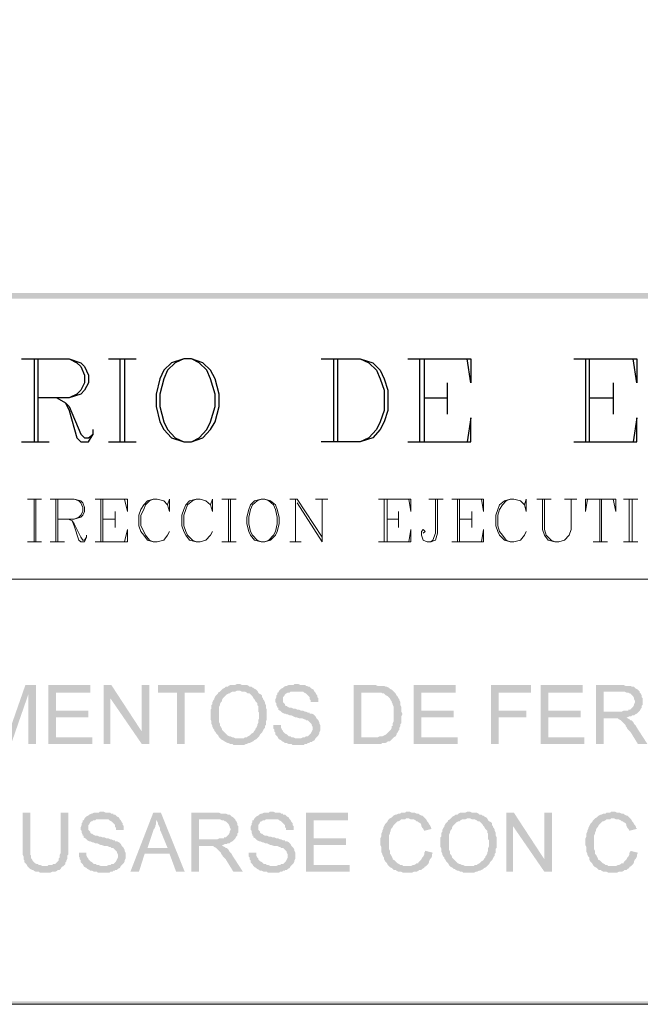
# Model space of a CAD drawing. Header units: millimetres. Extents: x 8 to 202, y 3 to 294.
# Tile 3 of 11: x 86 to 113, y 3 to 47. Entities that reach past the tile are written whole.
import ezdxf

# ---------------------------------------------------------------- set-up
doc = ezdxf.new("R2010")
doc.units = ezdxf.units.MM
doc.layers.add('DGE_CONTORNOS', color=7, linetype='Continuous', lineweight=0)
doc.layers.add('DGE_RELLENO', color=7, linetype='Continuous', lineweight=0)

msp = doc.modelspace()

# ---------------------------------------------------------------- hatches: boundary and pattern name
at = {"layer": 'DGE_RELLENO', "true_color": 0x000000}
for points in [[(23.4527, 34.8263), (23.7067, 34.5723), (201.9723, 34.8263)], [(23.7067, 34.5723), (201.9723, 34.8263), (201.8453, 34.5723)], [(86.487, 17.4273), (86.0213, 17.4273), (85.3863, 15.607), (85.3863, 15.5223), (85.344, 15.4376), (85.3017, 15.3529), (85.3017, 15.2259), (85.2593, 15.1836), (85.09, 14.8026), (85.3863, 14.8026), (86.1483, 17.0039)], [(86.487, 17.4273), (86.1483, 17.0039), (86.1483, 14.8026), (86.487, 14.8026)], [(88.9, 17.4273), (87.0373, 17.4273), (87.0373, 14.8026), (88.9847, 14.8026), (88.9847, 15.0989), (87.376, 15.0989), (87.376, 15.988), (88.8153, 15.988), (88.8153, 16.2843), (87.376, 16.2843), (87.376, 17.0886), (88.9, 17.0886)], [(89.8313, 17.4273), (89.4927, 17.4273), (89.4927, 14.8026), (89.789, 14.8026), (89.789, 16.8346)], [(89.8313, 17.4273), (89.789, 16.8346), (91.186, 14.8026), (91.186, 15.3529)], [(91.5247, 17.4273), (91.186, 17.4273), (91.186, 14.8026), (91.5247, 14.8026)], [(93.98, 17.4273), (91.9057, 17.4273), (91.9057, 17.0886), (92.7523, 17.0886), (92.7523, 14.8026), (93.091, 14.8026), (93.091, 17.0886), (93.98, 17.0886)], [(94.6997, 17.1733), (94.6573, 17.131), (94.5727, 17.0886), (94.5727, 17.0463), (94.5303, 17.0039), (94.488, 16.9616), (94.4457, 16.9193), (94.4033, 16.8346), (94.4033, 16.7923), (94.361, 16.7499), (94.3187, 16.6653), (94.3187, 16.5806), (94.2763, 16.5383), (94.2763, 16.3689), (94.234, 16.3266), (94.234, 15.9033), (94.2763, 15.8186), (94.2763, 15.6916), (94.3187, 15.607), (94.3187, 15.5646), (94.361, 15.4799), (94.4033, 15.4376), (94.4033, 15.3953), (94.4457, 15.3529), (94.488, 15.2683), (94.5303, 15.2259), (94.5727, 15.1836), (94.615, 15.0989), (94.6573, 15.0566), (94.6997, 15.0143), (94.7843, 14.972), (94.8267, 14.9296), (94.869, 14.9296), (94.9113, 14.8873), (94.996, 14.8449), (95.0383, 14.8449), (95.123, 14.8026), (95.2077, 14.8026), (95.25, 14.7603), (95.504, 14.7603), (95.7157, 14.7603), (95.8003, 14.8026), (95.8427, 14.8026), (95.9273, 14.8449), (95.9697, 14.8449), (96.0543, 14.8873), (96.139, 14.9296), (96.1813, 14.972), (96.266, 15.0143), (96.3083, 15.0566), (95.3347, 15.0566), (95.25, 15.0989), (95.2077, 15.0989), (95.123, 15.1413), (95.0807, 15.1413), (94.996, 15.1836), (94.9537, 15.2259), (94.9113, 15.2683), (94.869, 15.3106), (94.8267, 15.3529), (94.7843, 15.3953), (94.742, 15.4376), (94.742, 15.4799), (94.6997, 15.5646), (94.6573, 15.607), (94.6573, 15.6916), (94.615, 15.7763), (94.615, 16.4536), (94.6573, 16.5383), (94.6573, 16.5806), (94.6997, 16.6653), (94.742, 16.7076), (94.742, 16.7499), (94.7843, 16.8346), (94.8267, 16.8769), (94.869, 16.9193), (94.9113, 16.9616), (94.9537, 17.0039), (95.0383, 17.0463), (95.0807, 17.0463), (95.123, 17.0886), (95.2077, 17.131), (95.3347, 17.131), (95.4193, 17.1733), (95.504, 17.1733)], [(95.504, 17.4696), (95.4193, 17.4696), (95.3347, 17.4273), (95.123, 17.4273), (95.0383, 17.3849), (94.996, 17.3426), (94.9113, 17.3426), (94.869, 17.3003), (94.7843, 17.2579), (94.742, 17.2156), (94.6997, 17.1733), (95.5463, 17.1733), (95.631, 17.131), (95.758, 17.131), (95.8427, 17.0886), (95.885, 17.0463), (95.9697, 17.0463), (96.012, 17.0039), (96.0543, 16.9616), (96.0967, 16.9193), (96.139, 16.8346), (96.1813, 16.7923), (96.2237, 16.7076), (96.266, 16.6653), (96.3083, 16.623), (96.3083, 16.5383), (96.3507, 16.4959), (96.3507, 16.2419), (96.393, 16.1996), (96.393, 15.9456), (96.3507, 15.8609), (96.3507, 15.7339), (96.3083, 15.6493), (96.3083, 15.607), (96.266, 15.5223), (96.2237, 15.4799), (96.2237, 15.4376), (96.1813, 15.3953), (96.139, 15.3106), (96.0543, 15.2683), (96.012, 15.2259), (95.9697, 15.1836), (95.885, 15.1413), (95.8427, 15.0989), (95.758, 15.0989), (95.7157, 15.0566), (95.504, 15.0566), (96.3083, 15.0566), (96.3507, 15.0989), (96.393, 15.1413), (96.4353, 15.2259), (96.4777, 15.2683), (96.52, 15.3106), (96.5623, 15.3953), (96.6047, 15.4799), (96.647, 15.5223), (96.647, 15.607), (96.6893, 15.6493), (96.6893, 15.8186), (96.7317, 15.8609), (96.7317, 16.3266), (96.6893, 16.4113), (96.6893, 16.5383), (96.647, 16.623), (96.647, 16.6653), (96.6047, 16.7499), (96.5623, 16.7923), (96.5623, 16.8346), (96.52, 16.8769), (96.52, 16.9616), (96.4777, 17.0039), (96.393, 17.0463), (96.3507, 17.0886), (96.3083, 17.1733), (96.266, 17.2156), (96.1813, 17.2579), (96.139, 17.3003), (96.0967, 17.3003), (96.0543, 17.3426), (95.9697, 17.3426), (95.9273, 17.3849), (95.8427, 17.4273), (95.631, 17.4273), (95.5463, 17.4696)], [(98.044, 17.4696), (97.9593, 17.4696), (97.917, 17.4273), (97.7053, 17.4273), (97.6207, 17.3849), (97.5783, 17.3849), (97.4937, 17.3426), (97.4513, 17.3003), (97.3667, 17.2579), (97.3243, 17.2156), (97.282, 17.1733), (97.2397, 17.0886), (97.1973, 17.0886), (97.1973, 17.0039), (97.155, 16.9616), (97.155, 16.8769), (97.1127, 16.7923), (97.1127, 16.6653), (97.155, 16.623), (97.155, 16.5383), (97.1973, 16.4536), (97.1973, 16.4113), (97.2397, 16.4113), (97.2397, 16.3266), (97.3243, 16.2843), (97.3667, 16.2419), (97.409, 16.1996), (97.4937, 16.1573), (97.536, 16.1573), (97.6207, 16.115), (97.663, 16.115), (97.7477, 16.0726), (97.8323, 16.0726), (97.917, 16.0303), (98.0017, 15.988), (98.044, 15.988), (98.171, 15.9456), (98.298, 15.9456), (98.3827, 15.9033), (98.425, 15.9033), (98.4673, 15.8609), (98.552, 15.8609), (98.5943, 15.8186), (98.6367, 15.7763), (98.679, 15.7339), (98.7213, 15.6916), (98.7213, 15.6493), (98.7637, 15.5646), (98.7637, 15.4376), (98.7213, 15.3529), (98.679, 15.2683), (98.6367, 15.2259), (98.5943, 15.1836), (98.552, 15.1413), (98.4673, 15.1413), (98.425, 15.0989), (98.3403, 15.0989), (98.2557, 15.0566), (97.2397, 15.0566), (97.282, 15.0143), (97.3667, 14.972), (97.409, 14.9296), (97.4937, 14.8873), (97.536, 14.8449), (97.6207, 14.8449), (97.7053, 14.8026), (97.8323, 14.8026), (97.8747, 14.7603), (98.1287, 14.7603), (98.3827, 14.7603), (98.425, 14.8026), (98.5097, 14.8026), (98.552, 14.8449), (98.6367, 14.8449), (98.6367, 14.8873), (98.7213, 14.8873), (98.7637, 14.9296), (98.8483, 14.972), (98.8907, 15.0566), (98.933, 15.0989), (98.9753, 15.1413), (99.0177, 15.1836), (99.06, 15.2683), (99.06, 15.3106), (99.1023, 15.3953), (99.1023, 15.6493), (99.06, 15.7339), (99.06, 15.7763), (99.0177, 15.8609), (98.9753, 15.9033), (98.933, 15.9456), (98.8907, 16.0303), (98.8483, 16.0726), (98.806, 16.115), (98.7213, 16.1573), (98.6367, 16.1573), (98.6367, 16.1996), (98.552, 16.1996), (98.4673, 16.2419), (98.425, 16.2419), (98.3403, 16.2843), (98.2557, 16.2843), (98.171, 16.3266), (98.0863, 16.3266), (98.0017, 16.3689), (97.917, 16.3689), (97.8323, 16.4113), (97.7477, 16.4113), (97.663, 16.4536), (97.6207, 16.4959), (97.5783, 16.4959), (97.536, 16.5383), (97.536, 16.5806), (97.4937, 16.623), (97.4513, 16.6653), (97.4513, 16.8769), (97.4937, 16.9193), (97.536, 17.0039), (97.5783, 17.0463), (97.6207, 17.0463), (97.663, 17.0886), (97.7477, 17.0886), (97.79, 17.131), (98.8483, 17.131), (98.806, 17.2156), (98.7213, 17.2579), (98.679, 17.3003), (98.6367, 17.3426), (98.552, 17.3426), (98.552, 17.3849), (98.4673, 17.3849), (98.425, 17.4273), (98.2133, 17.4273), (98.1287, 17.4696)], [(98.8483, 17.131), (98.044, 17.131), (98.3403, 17.131), (98.3827, 17.0886), (98.4673, 17.0463), (98.5097, 17.0039), (98.552, 16.9616), (98.5943, 16.9193), (98.6367, 16.8769), (98.6367, 16.7923), (98.679, 16.7499), (98.679, 16.6653), (99.0177, 16.6653), (99.0177, 16.8346), (98.9753, 16.8769), (98.9753, 16.9616), (98.933, 17.0039), (98.8907, 17.0886)], [(101.473, 17.4273), (100.584, 17.4273), (100.584, 14.8026), (101.8117, 14.8026), (101.854, 14.8449), (101.981, 14.8449), (102.0657, 14.8873), (102.108, 14.9296), (102.1927, 14.9296), (102.235, 14.972), (102.2773, 15.0143), (102.3197, 15.0566), (102.362, 15.0989), (100.9227, 15.0989), (100.9227, 17.0886), (101.473, 17.0886), (102.362, 17.131), (102.3197, 17.1733), (102.2773, 17.2156), (102.1927, 17.2579), (102.1503, 17.3003), (102.0657, 17.3426), (102.0233, 17.3426), (101.9387, 17.3849), (101.6423, 17.3849), (101.5577, 17.4273)], [(102.362, 17.131), (101.473, 17.0886), (101.8117, 17.0886), (101.854, 17.0463), (101.9387, 17.0463), (101.981, 17.0039), (102.0233, 16.9616), (102.108, 16.9193), (102.1503, 16.8769), (102.1927, 16.8346), (102.235, 16.7499), (102.2773, 16.7076), (102.2773, 16.6653), (102.3197, 16.5806), (102.3197, 16.5383), (102.362, 16.4536), (102.362, 15.8186), (102.3197, 15.7339), (102.3197, 15.607), (102.2773, 15.607), (102.2773, 15.5223), (102.235, 15.4376), (102.1927, 15.3953), (102.1503, 15.3529), (102.108, 15.3106), (102.0657, 15.2683), (102.0233, 15.2259), (101.9387, 15.1836), (101.854, 15.1413), (101.727, 15.1413), (101.6423, 15.0989), (100.9227, 15.0989), (102.362, 15.0989), (102.4467, 15.1413), (102.489, 15.2259), (102.489, 15.2683), (102.5313, 15.3106), (102.5737, 15.3953), (102.616, 15.4376), (102.616, 15.5223), (102.6583, 15.607), (102.6583, 15.6916), (102.7007, 15.7339), (102.7007, 16.0303), (102.743, 16.115), (102.743, 16.1573), (102.7007, 16.2419), (102.7007, 16.4536), (102.6583, 16.5383), (102.6583, 16.6653), (102.616, 16.7499), (102.616, 16.7923), (102.5737, 16.8346), (102.5313, 16.9193), (102.489, 16.9616), (102.4467, 17.0463), (102.4043, 17.0886)], [(105.1137, 17.4273), (103.251, 17.4273), (103.251, 14.8026), (105.1983, 14.8026), (105.1983, 15.0989), (103.5897, 15.0989), (103.5897, 15.988), (105.029, 15.988), (105.029, 16.2843), (103.5897, 16.2843), (103.5897, 17.0886), (105.1137, 17.0886)], [(108.458, 17.4273), (106.68, 17.4273), (106.68, 14.8026), (107.0187, 14.8026), (107.0187, 15.988), (108.2463, 15.988), (108.2463, 16.2843), (107.0187, 16.2843), (107.0187, 17.0886), (108.458, 17.0886)], [(110.744, 17.4273), (108.8813, 17.4273), (108.8813, 14.8026), (110.8287, 14.8026), (110.8287, 15.0989), (109.22, 15.0989), (109.22, 15.988), (110.6593, 15.988), (110.6593, 16.2843), (109.22, 16.2843), (109.22, 17.0886), (110.744, 17.0886)], [(112.4797, 17.4273), (111.3367, 17.4273), (111.3367, 14.8026), (111.6753, 14.8026), (111.6753, 15.9456), (112.0563, 15.9456), (112.6913, 15.988), (112.7337, 15.988), (112.8183, 16.0303), (112.903, 16.0303), (112.9453, 16.0726), (113.03, 16.0726), (113.0723, 16.115), (113.157, 16.1573), (113.1993, 16.1996), (113.2417, 16.2419), (111.6753, 16.2419), (111.6753, 17.131), (112.4797, 17.131), (113.2417, 17.1733), (113.1993, 17.2156), (113.1147, 17.2579), (113.0723, 17.3003), (113.03, 17.3426), (112.9453, 17.3426), (112.8607, 17.3849), (112.649, 17.3849), (112.5643, 17.4273)], [(113.2417, 17.1733), (112.4797, 17.131), (112.6067, 17.131), (112.6913, 17.0886), (112.776, 17.0886), (112.8183, 17.0463), (112.8607, 17.0463), (112.903, 17.0039), (112.9453, 16.9616), (112.9877, 16.9193), (113.03, 16.8346), (113.03, 16.7923), (113.0723, 16.7076), (113.0723, 16.6653), (113.03, 16.5806), (113.03, 16.5383), (112.9877, 16.4536), (112.9453, 16.4113), (112.903, 16.3689), (112.8607, 16.3266), (112.776, 16.3266), (112.776, 16.2843), (112.5643, 16.2843), (112.4797, 16.2419), (111.6753, 16.2419), (113.2417, 16.2419), (113.284, 16.2843), (113.3263, 16.3689), (113.3687, 16.4113), (113.3687, 16.4959), (113.411, 16.5383), (113.411, 16.8346), (113.3687, 16.8769), (113.3687, 16.9616), (113.3263, 17.0463), (113.284, 17.0886), (113.284, 17.131)], [(112.6913, 15.988), (112.0563, 15.9456), (112.3103, 15.9456), (112.3527, 15.9033), (112.4373, 15.8609), (112.4797, 15.8186), (112.522, 15.7763), (112.6067, 15.6916), (112.649, 15.6493), (112.649, 15.607), (112.6913, 15.5646), (112.7337, 15.4799), (112.776, 15.4376), (112.8607, 15.3529), (113.1993, 14.8026), (113.6227, 14.8026), (113.157, 15.5223), (113.1147, 15.607), (113.0723, 15.6493), (113.03, 15.6916), (112.9877, 15.7763), (112.9453, 15.8186), (112.903, 15.8609), (112.8607, 15.8609), (112.8183, 15.9033), (112.7337, 15.9456)], [(97.3667, 15.6493), (97.028, 15.6493), (97.028, 15.4799), (97.0703, 15.4376), (97.0703, 15.3529), (97.1127, 15.3106), (97.1127, 15.2259), (97.155, 15.1836), (97.1973, 15.1413), (97.2397, 15.0566), (98.1287, 15.0566), (98.0017, 15.0566), (97.917, 15.0989), (97.8323, 15.0989), (97.79, 15.1413), (97.7053, 15.1413), (97.663, 15.1836), (97.6207, 15.2259), (97.536, 15.2683), (97.4937, 15.3106), (97.4513, 15.3529), (97.4513, 15.3953), (97.409, 15.4376), (97.3667, 15.5223), (97.3667, 15.607)], [(86.233, 11.7546), (85.8943, 11.7546), (85.8943, 9.8919), (85.9367, 9.8073), (85.9367, 9.6803), (85.979, 9.638), (85.979, 9.5533), (86.0213, 9.5109), (86.0637, 9.4686), (86.106, 9.3839), (86.868, 9.3839), (86.7833, 9.3839), (86.6987, 9.4263), (86.614, 9.4263), (86.5717, 9.4686), (86.5293, 9.4686), (86.4447, 9.5109), (86.4023, 9.5533), (86.36, 9.5956), (86.3177, 9.6803), (86.2753, 9.7226), (86.2753, 9.8496), (86.233, 9.8919), (86.233, 10.2306)], [(87.9263, 11.7546), (87.5877, 11.7546), (87.5877, 9.9766), (87.5453, 9.8919), (87.5453, 9.765), (87.503, 9.7226), (87.503, 9.638), (87.4607, 9.5956), (87.4183, 9.5533), (87.376, 9.5109), (87.3337, 9.4686), (87.249, 9.4686), (87.2067, 9.4263), (87.0373, 9.4263), (86.995, 9.3839), (86.106, 9.3839), (86.1483, 9.3416), (86.1907, 9.2993), (86.233, 9.257), (86.3177, 9.2146), (86.36, 9.2146), (86.4023, 9.1723), (86.487, 9.13), (86.614, 9.13), (86.6563, 9.0876), (87.122, 9.0876), (87.2067, 9.13), (87.3337, 9.13), (87.4183, 9.1723), (87.4607, 9.2146), (87.5453, 9.2146), (87.5877, 9.257), (87.63, 9.3416), (87.7147, 9.3839), (87.757, 9.4263), (87.7993, 9.4686), (87.7993, 9.5533), (87.8417, 9.5956), (87.8417, 9.638), (87.884, 9.7226), (87.884, 9.8496), (87.9263, 9.8919), (87.9263, 10.2306)], [(89.408, 11.797), (89.3233, 11.797), (89.281, 11.7546), (89.0693, 11.7546), (88.9847, 11.7123), (88.9423, 11.7123), (88.8577, 11.6699), (88.8153, 11.6276), (88.7307, 11.5853), (88.6883, 11.5429), (88.646, 11.5006), (88.6037, 11.4159), (88.5613, 11.4159), (88.5613, 11.3313), (88.519, 11.289), (88.519, 11.2043), (88.4767, 11.1196), (88.4767, 10.9926), (88.519, 10.9503), (88.519, 10.8656), (88.5613, 10.781), (88.5613, 10.7386), (88.6037, 10.7386), (88.6037, 10.6539), (88.6883, 10.6116), (88.7307, 10.5693), (88.773, 10.5269), (88.8577, 10.4846), (88.9, 10.4846), (88.9847, 10.4423), (89.027, 10.4423), (89.1117, 10.3999), (89.1963, 10.3999), (89.281, 10.3576), (89.3657, 10.3153), (89.408, 10.3153), (89.535, 10.273), (89.662, 10.273), (89.7467, 10.2306), (89.789, 10.2306), (89.8313, 10.1883), (89.916, 10.1883), (89.9583, 10.1459), (90.0007, 10.1036), (90.043, 10.0613), (90.0853, 10.0189), (90.0853, 9.9766), (90.1277, 9.8919), (90.1277, 9.765), (90.0853, 9.6803), (90.043, 9.5956), (90.0007, 9.5533), (89.9583, 9.5109), (89.916, 9.4686), (89.8313, 9.4686), (89.789, 9.4263), (89.7043, 9.4263), (89.6197, 9.3839), (88.6037, 9.3839), (88.646, 9.3416), (88.7307, 9.2993), (88.773, 9.257), (88.8577, 9.2146), (88.9, 9.1723), (88.9847, 9.1723), (89.0693, 9.13), (89.1963, 9.13), (89.2387, 9.0876), (89.4927, 9.0876), (89.7467, 9.0876), (89.789, 9.13), (89.8737, 9.13), (89.916, 9.1723), (90.0007, 9.1723), (90.0007, 9.2146), (90.0853, 9.2146), (90.1277, 9.257), (90.2123, 9.2993), (90.2547, 9.3839), (90.297, 9.4263), (90.3393, 9.4686), (90.3817, 9.5109), (90.424, 9.5956), (90.424, 9.638), (90.4663, 9.7226), (90.4663, 9.9766), (90.424, 10.0613), (90.424, 10.1036), (90.3817, 10.1883), (90.3393, 10.2306), (90.297, 10.273), (90.2547, 10.3576), (90.2123, 10.3999), (90.17, 10.4423), (90.0853, 10.4846), (90.0007, 10.4846), (90.0007, 10.5269), (89.916, 10.5269), (89.8313, 10.5693), (89.789, 10.5693), (89.7043, 10.6116), (89.6197, 10.6116), (89.535, 10.6539), (89.4503, 10.6539), (89.3657, 10.6963), (89.281, 10.6963), (89.1963, 10.7386), (89.1117, 10.7386), (89.027, 10.781), (88.9847, 10.8233), (88.9423, 10.8233), (88.9, 10.8656), (88.9, 10.9079), (88.8577, 10.9503), (88.8153, 10.9926), (88.8153, 11.2043), (88.8577, 11.2466), (88.9, 11.3313), (88.9423, 11.3736), (88.9847, 11.3736), (89.027, 11.4159), (89.1117, 11.4159), (89.154, 11.4583), (90.2123, 11.4583), (90.17, 11.5429), (90.0853, 11.5853), (90.043, 11.6276), (90.0007, 11.6699), (89.916, 11.6699), (89.916, 11.7123), (89.8313, 11.7123), (89.789, 11.7546), (89.5773, 11.7546), (89.4927, 11.797)], [(90.2123, 11.4583), (89.408, 11.4583), (89.7043, 11.4583), (89.7467, 11.4159), (89.8313, 11.3736), (89.8737, 11.3313), (89.916, 11.289), (89.9583, 11.2466), (90.0007, 11.2043), (90.0007, 11.1196), (90.043, 11.0773), (90.043, 10.9926), (90.3817, 10.9926), (90.3817, 11.1619), (90.3393, 11.2043), (90.3393, 11.289), (90.297, 11.3313), (90.2547, 11.4159)], [(92.0327, 11.7546), (91.694, 11.7546), (90.678, 9.13), (91.059, 9.13), (91.313, 9.9343), (92.4137, 9.9343), (91.44, 10.1883), (91.694, 10.9503), (91.694, 10.9926), (91.7363, 11.0349), (91.7787, 11.1196), (91.7787, 11.1619), (91.821, 11.2466), (91.821, 11.3736), (91.8633, 11.4583)], [(92.0327, 11.7546), (91.8633, 11.4583), (91.8633, 11.3736), (91.9057, 11.289), (91.9057, 11.2466), (91.948, 11.1619), (91.9903, 11.0773), (91.9903, 10.9926), (92.0327, 10.9079), (92.329, 10.1883), (91.44, 10.1883), (92.4137, 9.9343), (92.71, 9.13), (93.091, 9.13)], [(94.5303, 11.7546), (93.3873, 11.7546), (93.3873, 9.13), (93.726, 9.13), (93.726, 10.273), (94.107, 10.273), (94.742, 10.3153), (94.7843, 10.3153), (94.869, 10.3576), (94.9537, 10.3576), (94.996, 10.3999), (95.0807, 10.3999), (95.123, 10.4423), (95.2077, 10.4846), (95.25, 10.5269), (95.2923, 10.5693), (93.726, 10.5693), (93.726, 11.4583), (94.5303, 11.4583), (95.2923, 11.5006), (95.25, 11.5429), (95.1653, 11.5853), (95.123, 11.6276), (95.0807, 11.6699), (94.996, 11.6699), (94.9113, 11.7123), (94.6997, 11.7123), (94.615, 11.7546)], [(95.2923, 11.5006), (94.5303, 11.4583), (94.6573, 11.4583), (94.742, 11.4159), (94.8267, 11.4159), (94.869, 11.3736), (94.9113, 11.3736), (94.9537, 11.3313), (94.996, 11.289), (95.0383, 11.2466), (95.0807, 11.1619), (95.0807, 11.1196), (95.123, 11.0349), (95.123, 10.9926), (95.0807, 10.9079), (95.0807, 10.8656), (95.0383, 10.781), (94.996, 10.7386), (94.9537, 10.6963), (94.9113, 10.6539), (94.8267, 10.6539), (94.8267, 10.6116), (94.615, 10.6116), (94.5303, 10.5693), (93.726, 10.5693), (95.2923, 10.5693), (95.3347, 10.6116), (95.377, 10.6963), (95.4193, 10.7386), (95.4193, 10.8233), (95.4617, 10.8656), (95.4617, 11.1619), (95.4193, 11.2043), (95.4193, 11.289), (95.377, 11.3736), (95.3347, 11.4159), (95.3347, 11.4583)], [(96.9433, 11.797), (96.8587, 11.797), (96.8163, 11.7546), (96.6047, 11.7546), (96.52, 11.7123), (96.4777, 11.7123), (96.393, 11.6699), (96.3507, 11.6276), (96.266, 11.5853), (96.2237, 11.5429), (96.1813, 11.5006), (96.139, 11.4159), (96.0967, 11.4159), (96.0967, 11.3313), (96.0543, 11.289), (96.0543, 11.2043), (96.012, 11.1196), (96.012, 10.9926), (96.0543, 10.9503), (96.0543, 10.8656), (96.0967, 10.781), (96.0967, 10.7386), (96.139, 10.7386), (96.139, 10.6539), (96.2237, 10.6116), (96.266, 10.5693), (96.3083, 10.5269), (96.393, 10.4846), (96.4353, 10.4846), (96.52, 10.4423), (96.5623, 10.4423), (96.647, 10.3999), (96.7317, 10.3999), (96.8163, 10.3576), (96.901, 10.3153), (96.9433, 10.3153), (97.0703, 10.273), (97.1973, 10.273), (97.282, 10.2306), (97.3243, 10.2306), (97.3667, 10.1883), (97.4513, 10.1883), (97.4937, 10.1459), (97.536, 10.1036), (97.5783, 10.0613), (97.6207, 10.0189), (97.6207, 9.9766), (97.663, 9.8919), (97.663, 9.765), (97.6207, 9.6803), (97.5783, 9.5956), (97.536, 9.5533), (97.4937, 9.5109), (97.4513, 9.4686), (97.3667, 9.4686), (97.3243, 9.4263), (97.2397, 9.4263), (97.155, 9.3839), (96.139, 9.3839), (96.1813, 9.3416), (96.266, 9.2993), (96.3083, 9.257), (96.393, 9.2146), (96.4353, 9.1723), (96.52, 9.1723), (96.6047, 9.13), (96.7317, 9.13), (96.774, 9.0876), (97.028, 9.0876), (97.282, 9.0876), (97.3243, 9.13), (97.409, 9.13), (97.4513, 9.1723), (97.536, 9.1723), (97.536, 9.2146), (97.6207, 9.2146), (97.663, 9.257), (97.7477, 9.2993), (97.79, 9.3839), (97.8323, 9.4263), (97.8747, 9.4686), (97.917, 9.5109), (97.9593, 9.5956), (97.9593, 9.638), (98.0017, 9.7226), (98.0017, 9.9766), (97.9593, 10.0613), (97.9593, 10.1036), (97.917, 10.1883), (97.8747, 10.2306), (97.8323, 10.273), (97.79, 10.3576), (97.7477, 10.3999), (97.7053, 10.4423), (97.6207, 10.4846), (97.536, 10.4846), (97.536, 10.5269), (97.4513, 10.5269), (97.3667, 10.5693), (97.3243, 10.5693), (97.2397, 10.6116), (97.155, 10.6116), (97.0703, 10.6539), (96.9857, 10.6539), (96.901, 10.6963), (96.8163, 10.6963), (96.7317, 10.7386), (96.647, 10.7386), (96.5623, 10.781), (96.52, 10.8233), (96.4777, 10.8233), (96.4353, 10.8656), (96.4353, 10.9079), (96.393, 10.9503), (96.3507, 10.9926), (96.3507, 11.2043), (96.393, 11.2466), (96.4353, 11.3313), (96.4777, 11.3736), (96.52, 11.3736), (96.5623, 11.4159), (96.647, 11.4159), (96.6893, 11.4583), (97.7477, 11.4583), (97.7053, 11.5429), (97.6207, 11.5853), (97.5783, 11.6276), (97.536, 11.6699), (97.4513, 11.6699), (97.4513, 11.7123), (97.3667, 11.7123), (97.3243, 11.7546), (97.1127, 11.7546), (97.028, 11.797)], [(97.7477, 11.4583), (96.9433, 11.4583), (97.2397, 11.4583), (97.282, 11.4159), (97.3667, 11.3736), (97.409, 11.3313), (97.4513, 11.289), (97.4937, 11.2466), (97.536, 11.2043), (97.536, 11.1196), (97.5783, 11.0773), (97.5783, 10.9926), (97.917, 10.9926), (97.917, 11.1619), (97.8747, 11.2043), (97.8747, 11.289), (97.8323, 11.3313), (97.79, 11.4159)], [(100.33, 11.7546), (98.4673, 11.7546), (98.4673, 9.13), (100.4147, 9.13), (100.4147, 9.4263), (98.806, 9.4263), (98.806, 10.3153), (100.2453, 10.3153), (100.2453, 10.6116), (98.806, 10.6116), (98.806, 11.4159), (100.33, 11.4159)], [(102.997, 11.797), (102.9123, 11.797), (102.87, 11.7546), (102.7007, 11.7546), (102.6583, 11.7123), (102.5737, 11.7123), (102.489, 11.6699), (102.4467, 11.6699), (102.362, 11.6276), (102.3197, 11.5853), (102.2773, 11.5429), (102.1927, 11.5006), (102.1503, 11.4583), (102.108, 11.4159), (102.0657, 11.3313), (102.0233, 11.289), (101.981, 11.2466), (101.9387, 11.1619), (101.8963, 11.0773), (101.8963, 11.0349), (101.854, 10.9503), (101.854, 10.9079), (101.8117, 10.8233), (101.8117, 10.6963), (101.7693, 10.6116), (101.7693, 10.3153), (101.8117, 10.2306), (101.8117, 10.0189), (101.854, 9.9343), (101.854, 9.8919), (101.8963, 9.8073), (101.9387, 9.765), (101.9387, 9.6803), (101.981, 9.5956), (102.0233, 9.5533), (102.0657, 9.5109), (102.108, 9.4263), (102.1503, 9.3839), (102.1927, 9.3416), (102.997, 9.3839), (102.7853, 9.3839), (102.743, 9.4263), (102.6583, 9.4263), (102.616, 9.4686), (102.5313, 9.5109), (102.489, 9.5533), (102.4467, 9.5956), (102.4043, 9.638), (102.3197, 9.6803), (102.3197, 9.7226), (102.2773, 9.8073), (102.235, 9.8919), (102.1927, 9.9343), (102.1927, 10.0613), (102.1503, 10.1459), (102.1503, 10.7386), (102.1927, 10.8233), (102.1927, 10.8656), (102.235, 10.9503), (102.235, 10.9926), (102.2773, 11.0773), (102.3197, 11.1196), (102.362, 11.2043), (102.4043, 11.2466), (102.4467, 11.289), (102.489, 11.3313), (102.5313, 11.3736), (102.5737, 11.3736), (102.6583, 11.4159), (102.7007, 11.4583), (102.87, 11.4583), (102.9123, 11.5006), (103.759, 11.5006), (103.7167, 11.5429), (103.6743, 11.5853), (103.632, 11.6276), (103.5897, 11.6276), (103.505, 11.6699), (103.4627, 11.7123), (103.378, 11.7123), (103.2933, 11.7546), (103.1663, 11.7546), (103.0817, 11.797)], [(103.759, 11.5006), (102.997, 11.5006), (103.0393, 11.5006), (103.124, 11.4583), (103.251, 11.4583), (103.3357, 11.4159), (103.378, 11.3736), (103.4203, 11.3736), (103.4627, 11.3313), (103.5473, 11.289), (103.5897, 11.2043), (103.5897, 11.1619), (103.632, 11.0773), (103.6743, 11.0349), (103.7167, 10.9503), (104.0553, 11.0349), (104.013, 11.0773), (104.013, 11.1196), (103.9707, 11.2043), (103.9283, 11.2466), (103.886, 11.3313), (103.8437, 11.3736), (103.8013, 11.4583)], [(104.902, 11.5006), (104.8597, 11.4583), (104.775, 11.4159), (104.775, 11.3736), (104.7327, 11.3313), (104.6903, 11.289), (104.648, 11.2466), (104.6057, 11.1619), (104.6057, 11.1196), (104.5633, 11.0773), (104.521, 10.9926), (104.521, 10.9079), (104.4787, 10.8656), (104.4787, 10.6963), (104.4363, 10.6539), (104.4363, 10.2306), (104.4787, 10.1459), (104.4787, 10.0189), (104.521, 9.9343), (104.521, 9.8919), (104.5633, 9.8073), (104.6057, 9.765), (104.6057, 9.7226), (104.648, 9.6803), (104.6903, 9.5956), (104.7327, 9.5533), (104.775, 9.5109), (104.8173, 9.4263), (104.8597, 9.3839), (104.902, 9.3416), (104.9867, 9.2993), (105.029, 9.257), (105.0713, 9.257), (105.1137, 9.2146), (105.1983, 9.1723), (105.2407, 9.1723), (105.3253, 9.13), (105.41, 9.13), (105.4523, 9.0876), (105.7063, 9.0876), (105.918, 9.0876), (106.0027, 9.13), (106.045, 9.13), (106.1297, 9.1723), (106.172, 9.1723), (106.2567, 9.2146), (106.3413, 9.257), (106.3837, 9.2993), (106.4683, 9.3416), (106.5107, 9.3839), (105.537, 9.3839), (105.4523, 9.4263), (105.41, 9.4263), (105.3253, 9.4686), (105.283, 9.4686), (105.1983, 9.5109), (105.156, 9.5533), (105.1137, 9.5956), (105.0713, 9.638), (105.029, 9.6803), (104.9867, 9.7226), (104.9443, 9.765), (104.9443, 9.8073), (104.902, 9.8919), (104.8597, 9.9343), (104.8597, 10.0189), (104.8173, 10.1036), (104.8173, 10.781), (104.8597, 10.8656), (104.8597, 10.9079), (104.902, 10.9926), (104.9443, 11.0349), (104.9443, 11.0773), (104.9867, 11.1619), (105.029, 11.2043), (105.0713, 11.2466), (105.1137, 11.289), (105.156, 11.3313), (105.2407, 11.3736), (105.283, 11.3736), (105.3253, 11.4159), (105.41, 11.4583), (105.537, 11.4583), (105.6217, 11.5006), (105.7063, 11.5006)], [(105.7063, 11.797), (105.6217, 11.797), (105.537, 11.7546), (105.3253, 11.7546), (105.2407, 11.7123), (105.1983, 11.6699), (105.1137, 11.6699), (105.0713, 11.6276), (104.9867, 11.5853), (104.9443, 11.5429), (104.902, 11.5006), (105.7487, 11.5006), (105.8333, 11.4583), (105.9603, 11.4583), (106.045, 11.4159), (106.0873, 11.3736), (106.172, 11.3736), (106.2143, 11.3313), (106.2567, 11.289), (106.299, 11.2466), (106.3413, 11.1619), (106.3837, 11.1196), (106.426, 11.0349), (106.4683, 10.9926), (106.5107, 10.9503), (106.5107, 10.8656), (106.553, 10.8233), (106.553, 10.5693), (106.5953, 10.5269), (106.5953, 10.273), (106.553, 10.1883), (106.553, 10.0613), (106.5107, 9.9766), (106.5107, 9.9343), (106.4683, 9.8496), (106.426, 9.8073), (106.426, 9.765), (106.3837, 9.7226), (106.3413, 9.638), (106.2567, 9.5956), (106.2143, 9.5533), (106.172, 9.5109), (106.0873, 9.4686), (106.045, 9.4263), (105.9603, 9.4263), (105.918, 9.3839), (105.7063, 9.3839), (106.5107, 9.3839), (106.553, 9.4263), (106.5953, 9.4686), (106.6377, 9.5533), (106.68, 9.5956), (106.7223, 9.638), (106.7647, 9.7226), (106.807, 9.8073), (106.8493, 9.8496), (106.8493, 9.9343), (106.8917, 9.9766), (106.8917, 10.1459), (106.934, 10.1883), (106.934, 10.6539), (106.8917, 10.7386), (106.8917, 10.8656), (106.8493, 10.9503), (106.8493, 10.9926), (106.807, 11.0773), (106.7647, 11.1196), (106.7647, 11.1619), (106.7223, 11.2043), (106.7223, 11.289), (106.68, 11.3313), (106.5953, 11.3736), (106.553, 11.4159), (106.5107, 11.5006), (106.4683, 11.5429), (106.3837, 11.5853), (106.3413, 11.6276), (106.299, 11.6276), (106.2567, 11.6699), (106.172, 11.6699), (106.1297, 11.7123), (106.045, 11.7546), (105.8333, 11.7546), (105.7487, 11.797)], [(107.696, 11.7546), (107.3573, 11.7546), (107.3573, 9.13), (107.6537, 9.13), (107.6537, 11.1619)], [(107.696, 11.7546), (107.6537, 11.1619), (109.0507, 9.13), (109.0507, 9.6803)], [(109.3893, 11.7546), (109.0507, 11.7546), (109.0507, 9.13), (109.3893, 9.13)], [(112.0987, 11.797), (112.014, 11.797), (111.9717, 11.7546), (111.8023, 11.7546), (111.76, 11.7123), (111.6753, 11.7123), (111.5907, 11.6699), (111.5483, 11.6699), (111.4637, 11.6276), (111.4213, 11.5853), (111.379, 11.5429), (111.2943, 11.5006), (111.252, 11.4583), (111.2097, 11.4159), (111.1673, 11.3313), (111.125, 11.289), (111.0827, 11.2466), (111.0403, 11.1619), (110.998, 11.0773), (110.998, 11.0349), (110.9557, 10.9503), (110.9557, 10.9079), (110.9133, 10.8233), (110.9133, 10.6963), (110.871, 10.6116), (110.871, 10.3153), (110.9133, 10.2306), (110.9133, 10.0189), (110.9557, 9.9343), (110.9557, 9.8919), (110.998, 9.8073), (111.0403, 9.765), (111.0403, 9.6803), (111.0827, 9.5956), (111.125, 9.5533), (111.1673, 9.5109), (111.2097, 9.4263), (111.252, 9.3839), (111.2943, 9.3416), (112.0987, 9.3839), (111.887, 9.3839), (111.8447, 9.4263), (111.76, 9.4263), (111.7177, 9.4686), (111.633, 9.5109), (111.5907, 9.5533), (111.5483, 9.5956), (111.506, 9.638), (111.4213, 9.6803), (111.4213, 9.7226), (111.379, 9.8073), (111.3367, 9.8919), (111.2943, 9.9343), (111.2943, 10.0613), (111.252, 10.1459), (111.252, 10.7386), (111.2943, 10.8233), (111.2943, 10.8656), (111.3367, 10.9503), (111.3367, 10.9926), (111.379, 11.0773), (111.4213, 11.1196), (111.4637, 11.2043), (111.506, 11.2466), (111.5483, 11.289), (111.5907, 11.3313), (111.633, 11.3736), (111.6753, 11.3736), (111.76, 11.4159), (111.8023, 11.4583), (111.9717, 11.4583), (112.014, 11.5006), (112.8607, 11.5006), (112.8183, 11.5429), (112.776, 11.5853), (112.7337, 11.6276), (112.6913, 11.6276), (112.6067, 11.6699), (112.5643, 11.7123), (112.4797, 11.7123), (112.395, 11.7546), (112.268, 11.7546), (112.1833, 11.797)], [(112.8607, 11.5006), (112.0987, 11.5006), (112.141, 11.5006), (112.2257, 11.4583), (112.3527, 11.4583), (112.4373, 11.4159), (112.4797, 11.3736), (112.522, 11.3736), (112.5643, 11.3313), (112.649, 11.289), (112.6913, 11.2043), (112.6913, 11.1619), (112.7337, 11.0773), (112.776, 11.0349), (112.8183, 10.9503), (113.157, 11.0349), (113.1147, 11.0773), (113.1147, 11.1196), (113.0723, 11.2043), (113.03, 11.2466), (112.9877, 11.3313), (112.9453, 11.3736), (112.903, 11.4583)], [(94.742, 10.3153), (94.107, 10.273), (94.361, 10.273), (94.4033, 10.2306), (94.488, 10.1883), (94.5303, 10.1459), (94.5727, 10.1036), (94.6573, 10.0189), (94.6997, 9.9766), (94.6997, 9.9343), (94.742, 9.8919), (94.7843, 9.8073), (94.8267, 9.765), (94.9113, 9.6803), (95.25, 9.13), (95.6733, 9.13), (95.2077, 9.8496), (95.1653, 9.9343), (95.123, 9.9766), (95.0807, 10.0189), (95.0383, 10.1036), (94.996, 10.1459), (94.9537, 10.1883), (94.9113, 10.1883), (94.869, 10.2306), (94.7843, 10.273)], [(103.759, 10.0613), (103.759, 10.0189), (103.7167, 9.9766), (103.7167, 9.8919), (103.6743, 9.8073), (103.632, 9.765), (103.5897, 9.6803), (103.5473, 9.638), (103.505, 9.5956), (103.4627, 9.5533), (103.4627, 9.5109), (103.378, 9.5109), (103.3357, 9.4686), (103.251, 9.4263), (103.2087, 9.4263), (103.124, 9.3839), (102.997, 9.3839), (102.1927, 9.3416), (102.2773, 9.2993), (102.3197, 9.257), (102.362, 9.2146), (102.4467, 9.2146), (102.489, 9.1723), (102.5737, 9.13), (102.7007, 9.13), (102.7853, 9.0876), (103.1663, 9.0876), (103.251, 9.13), (103.378, 9.13), (103.4627, 9.1723), (103.505, 9.2146), (103.5897, 9.2146), (103.632, 9.257), (103.7167, 9.2993), (103.7167, 9.3416), (103.8013, 9.3839), (103.8437, 9.4263), (103.886, 9.4686), (103.9283, 9.5533), (103.9283, 9.5956), (103.9707, 9.6803), (104.013, 9.7226), (104.0553, 9.8073), (104.0553, 9.8919), (104.0977, 9.9766)], [(112.8607, 10.0613), (112.8607, 10.0189), (112.8183, 9.9766), (112.8183, 9.8919), (112.776, 9.8073), (112.7337, 9.765), (112.6913, 9.6803), (112.649, 9.638), (112.6067, 9.5956), (112.5643, 9.5533), (112.5643, 9.5109), (112.4797, 9.5109), (112.4373, 9.4686), (112.3527, 9.4263), (112.3103, 9.4263), (112.2257, 9.3839), (112.0987, 9.3839), (111.2943, 9.3416), (111.379, 9.2993), (111.4213, 9.257), (111.4637, 9.2146), (111.5483, 9.2146), (111.5907, 9.1723), (111.6753, 9.13), (111.8023, 9.13), (111.887, 9.0876), (112.268, 9.0876), (112.3527, 9.13), (112.4797, 9.13), (112.5643, 9.1723), (112.6067, 9.2146), (112.6913, 9.2146), (112.7337, 9.257), (112.8183, 9.2993), (112.8183, 9.3416), (112.903, 9.3839), (112.9453, 9.4263), (112.9877, 9.4686), (113.03, 9.5533), (113.03, 9.5956), (113.0723, 9.6803), (113.1147, 9.7226), (113.157, 9.8073), (113.157, 9.8919), (113.1993, 9.9766)], [(88.7307, 9.9766), (88.392, 9.9766), (88.392, 9.8073), (88.4343, 9.765), (88.4343, 9.6803), (88.4767, 9.638), (88.4767, 9.5533), (88.519, 9.5109), (88.5613, 9.4686), (88.6037, 9.3839), (89.4927, 9.3839), (89.3657, 9.3839), (89.281, 9.4263), (89.1963, 9.4263), (89.154, 9.4686), (89.0693, 9.4686), (89.027, 9.5109), (88.9847, 9.5533), (88.9, 9.5956), (88.8577, 9.638), (88.8153, 9.6803), (88.8153, 9.7226), (88.773, 9.765), (88.7307, 9.8496), (88.7307, 9.9343)], [(96.266, 9.9766), (95.9273, 9.9766), (95.9273, 9.8073), (95.9697, 9.765), (95.9697, 9.6803), (96.012, 9.638), (96.012, 9.5533), (96.0543, 9.5109), (96.0967, 9.4686), (96.139, 9.3839), (97.028, 9.3839), (96.901, 9.3839), (96.8163, 9.4263), (96.7317, 9.4263), (96.6893, 9.4686), (96.6047, 9.4686), (96.5623, 9.5109), (96.52, 9.5533), (96.4353, 9.5956), (96.393, 9.638), (96.3507, 9.6803), (96.3507, 9.7226), (96.3083, 9.765), (96.266, 9.8496), (96.266, 9.9343)], [(201.9723, 3.2456), (201.8453, 3.3726), (23.5797, 3.2456)], [(201.8453, 3.3726), (23.5797, 3.2456), (23.7067, 3.3726)]]:
    msp.add_hatch(color=7, dxfattribs=at).paths.add_polyline_path(points, flags=0)

# ---------------------------------------------------------------- linework, layer by layer
at = {"layer": 'DGE_CONTORNOS', "lineweight": 13}
msp.add_lwpolyline([(201.9723, 293.9063), (201.9723, 3.2456), (7.874, 3.2456)], dxfattribs=at)
at = {"layer": 'DGE_CONTORNOS', "lineweight": 25}
for points in [[(85.852, 31.9053), (87.9687, 31.9053), (88.4767, 31.7359), (88.646, 31.5666), (88.8153, 31.1856), (88.8153, 30.847), (88.646, 30.5083), (88.4767, 30.339), (87.9687, 30.1696), (86.5717, 30.1696)], [(86.4023, 31.9053), (86.4023, 28.2223)], [(86.5717, 31.9053), (86.5717, 28.2223)], [(87.9687, 31.9053), (88.3073, 31.7359), (88.4767, 31.5666), (88.646, 31.1856), (88.646, 30.847), (88.4767, 30.5083), (88.3073, 30.339), (87.9687, 30.1696)], [(89.7043, 31.9053), (90.932, 31.9053)], [(90.2123, 31.9053), (90.2123, 28.2223)], [(90.424, 31.9053), (90.424, 28.2223)], [(93.0487, 31.9053), (92.4983, 31.7359), (92.1597, 31.3973), (91.9903, 31.0163), (91.821, 30.339), (91.821, 29.7886), (91.9903, 29.1113), (92.1597, 28.7726), (92.4983, 28.3916), (93.0487, 28.2223), (93.3873, 28.2223), (93.8953, 28.3916), (94.234, 28.7726), (94.4457, 29.1113), (94.615, 29.7886), (94.615, 30.339), (94.4457, 31.0163), (94.234, 31.3973), (93.8953, 31.7359), (93.3873, 31.9053), (93.0487, 31.9053), (92.6677, 31.7359), (92.329, 31.3973), (92.1597, 31.0163), (91.9903, 30.339), (91.9903, 29.7886), (92.1597, 29.1113), (92.329, 28.7726), (92.6677, 28.3916), (93.0487, 28.2223)], [(93.3873, 28.2223), (93.726, 28.3916), (94.0647, 28.7726), (94.234, 29.1113), (94.4457, 29.7886), (94.4457, 30.339), (94.234, 31.0163), (94.0647, 31.3973), (93.726, 31.7359), (93.3873, 31.9053)], [(99.1447, 31.9053), (100.8803, 31.9053), (101.4307, 31.7359), (101.7693, 31.3973), (101.9387, 31.0163), (102.108, 30.5083), (102.108, 29.6193), (101.9387, 29.1113), (101.7693, 28.7726), (101.4307, 28.3916), (100.8803, 28.2223), (99.1447, 28.2223)], [(99.695, 31.9053), (99.695, 28.2223)], [(99.8643, 31.9053), (99.8643, 28.2223)], [(100.8803, 31.9053), (101.2613, 31.7359), (101.6, 31.3973), (101.7693, 31.0163), (101.9387, 30.5083), (101.9387, 29.6193), (101.7693, 29.1113), (101.6, 28.7726), (101.2613, 28.3916), (100.8803, 28.2223)], [(102.997, 31.9053), (105.791, 31.9053), (105.791, 30.847), (105.6217, 31.9053)], [(103.505, 31.9053), (103.505, 28.2223)], [(103.7167, 31.9053), (103.7167, 28.2223)], [(110.363, 31.9053), (113.157, 31.9053), (113.157, 30.847), (112.9877, 31.9053)], [(110.871, 31.9053), (110.871, 28.2223)], [(111.0403, 31.9053), (111.0403, 28.2223)], [(104.7327, 30.847), (104.7327, 29.4499)], [(112.0987, 30.847), (112.0987, 29.4499)], [(87.4183, 30.1696), (87.7993, 29.9579), (87.9687, 29.7886), (88.4767, 28.5609), (88.646, 28.3916), (88.8153, 28.3916), (89.027, 28.5609)], [(103.7167, 30.1696), (104.7327, 30.1696)], [(111.0403, 30.1696), (112.0987, 30.1696)], [(87.7993, 29.9579), (87.9687, 29.6193), (88.3073, 28.3916), (88.4767, 28.2223), (88.8153, 28.2223), (89.027, 28.5609), (89.027, 28.7726)], [(102.997, 28.2223), (105.791, 28.2223), (105.791, 29.2806), (105.6217, 28.2223)], [(110.363, 28.2223), (113.157, 28.2223), (113.157, 29.2806), (112.9877, 28.2223)], [(85.852, 28.2223), (87.0797, 28.2223)], [(89.7043, 28.2223), (90.932, 28.2223)]]:
    msp.add_lwpolyline(points, dxfattribs=at)
at = {"layer": 'DGE_CONTORNOS', "lineweight": 5}
for points in [[(86.106, 25.6823), (86.741, 25.6823)], [(86.4023, 25.6823), (86.4023, 23.7773)], [(86.487, 25.6823), (86.487, 23.7773)], [(87.122, 25.6823), (88.1803, 25.6823), (88.4767, 25.5976), (88.5613, 25.513), (88.646, 25.3013), (88.646, 25.132), (88.5613, 24.9626), (88.4767, 24.8779), (88.1803, 24.7933), (87.4607, 24.7933)], [(87.376, 25.6823), (87.376, 23.7773)], [(87.4607, 25.6823), (87.4607, 23.7773)], [(88.1803, 25.6823), (88.392, 25.5976), (88.4767, 25.513), (88.5613, 25.3013), (88.5613, 25.132), (88.4767, 24.9626), (88.392, 24.8779), (88.1803, 24.7933)], [(89.1117, 25.6823), (90.551, 25.6823), (90.551, 25.132), (90.424, 25.6823)], [(89.3657, 25.6823), (89.3657, 23.7773)], [(89.4503, 25.6823), (89.4503, 23.7773)], [(92.329, 25.4283), (92.4137, 25.132), (92.4137, 25.6823), (92.329, 25.4283), (92.1597, 25.5976), (91.8633, 25.6823), (91.694, 25.6823), (91.44, 25.5976), (91.2707, 25.4283), (91.1437, 25.2166), (91.059, 24.9626), (91.059, 24.497), (91.1437, 24.2429), (91.2707, 24.0736), (91.44, 23.8619), (91.694, 23.7773), (91.8633, 23.7773), (92.1597, 23.8619), (92.329, 24.0736), (92.4137, 24.2429)], [(91.694, 25.6823), (91.5247, 25.5976), (91.3553, 25.4283), (91.2707, 25.2166), (91.1437, 24.9626), (91.1437, 24.497), (91.2707, 24.2429), (91.3553, 24.0736), (91.5247, 23.8619), (91.694, 23.7773)], [(94.234, 25.4283), (94.3187, 25.132), (94.3187, 25.6823), (94.234, 25.4283), (94.0223, 25.5976), (93.7683, 25.6823), (93.599, 25.6823), (93.3027, 25.5976), (93.1333, 25.4283), (93.0487, 25.2166), (92.964, 24.9626), (92.964, 24.497), (93.0487, 24.2429), (93.1333, 24.0736), (93.3027, 23.8619), (93.599, 23.7773), (93.7683, 23.7773), (94.0223, 23.8619), (94.234, 24.0736), (94.3187, 24.2429)], [(93.599, 25.6823), (93.4297, 25.5976), (93.218, 25.4283), (93.1333, 25.2166), (93.0487, 24.9626), (93.0487, 24.497), (93.1333, 24.2429), (93.218, 24.0736), (93.4297, 23.8619), (93.599, 23.7773)], [(94.742, 25.6823), (95.377, 25.6823)], [(95.0383, 25.6823), (95.0383, 23.7773)], [(95.123, 25.6823), (95.123, 23.7773)], [(96.4777, 25.6823), (96.1813, 25.5976), (96.012, 25.4283), (95.9273, 25.2166), (95.8427, 24.8779), (95.8427, 24.5816), (95.9273, 24.2429), (96.012, 24.0736), (96.1813, 23.8619), (96.4777, 23.7773), (96.647, 23.7773), (96.901, 23.8619), (97.1127, 24.0736), (97.1973, 24.2429), (97.282, 24.5816), (97.282, 24.8779), (97.1973, 25.2166), (97.1127, 25.4283), (96.901, 25.5976), (96.647, 25.6823), (96.4777, 25.6823), (96.3083, 25.5976), (96.0967, 25.4283), (96.012, 25.2166), (95.9273, 24.8779), (95.9273, 24.5816), (96.012, 24.2429), (96.0967, 24.0736), (96.3083, 23.8619), (96.4777, 23.7773)], [(96.647, 23.7773), (96.8163, 23.8619), (97.028, 24.0736), (97.1127, 24.2429), (97.1973, 24.5816), (97.1973, 24.8779), (97.1127, 25.2166), (97.028, 25.4283), (96.8163, 25.5976), (96.647, 25.6823)], [(97.7477, 25.6823), (98.0863, 25.6823)], [(98.0017, 25.6823), (98.0017, 23.7773)], [(98.0863, 25.6823), (99.187, 23.989)], [(98.0863, 25.513), (99.187, 23.7773), (99.187, 25.6823)], [(98.8907, 25.6823), (99.441, 25.6823)], [(101.6847, 25.6823), (103.124, 25.6823), (103.124, 25.132), (103.0393, 25.6823)], [(101.9387, 25.6823), (101.9387, 23.7773)], [(102.0657, 25.6823), (102.0657, 23.7773)], [(104.3093, 25.6823), (104.3093, 24.1583), (104.2247, 23.8619), (104.013, 23.7773), (103.8437, 23.7773), (103.6743, 23.8619), (103.5897, 24.0736), (103.5897, 24.2429), (103.6743, 24.3276), (103.759, 24.2429), (103.6743, 24.1583)], [(103.9283, 25.6823), (104.5633, 25.6823)], [(104.2247, 25.6823), (104.2247, 24.1583), (104.0977, 23.8619), (104.013, 23.7773)], [(104.9443, 25.6823), (106.3413, 25.6823), (106.3413, 25.132), (106.2567, 25.6823)], [(105.1983, 25.6823), (105.1983, 23.7773)], [(105.283, 25.6823), (105.283, 23.7773)], [(108.1617, 25.4283), (108.2463, 25.132), (108.2463, 25.6823), (108.1617, 25.4283), (107.9923, 25.5976), (107.696, 25.6823), (107.5267, 25.6823), (107.2727, 25.5976), (107.061, 25.4283), (106.9763, 25.2166), (106.8917, 24.9626), (106.8917, 24.497), (106.9763, 24.2429), (107.061, 24.0736), (107.2727, 23.8619), (107.5267, 23.7773), (107.696, 23.7773), (107.9923, 23.8619), (108.1617, 24.0736), (108.2463, 24.2429)], [(107.5267, 25.6823), (107.3573, 25.5976), (107.188, 25.4283), (107.061, 25.2166), (106.9763, 24.9626), (106.9763, 24.497), (107.061, 24.2429), (107.188, 24.0736), (107.3573, 23.8619), (107.5267, 23.7773)], [(108.712, 25.6823), (109.347, 25.6823)], [(108.966, 25.6823), (108.966, 24.3276), (109.0507, 24.0736), (109.22, 23.8619), (109.5163, 23.7773), (109.6857, 23.7773), (109.9397, 23.8619), (110.1513, 24.0736), (110.236, 24.3276), (110.236, 25.6823)], [(109.0507, 25.6823), (109.0507, 24.3276), (109.1353, 24.0736), (109.347, 23.8619), (109.5163, 23.7773)], [(109.9397, 25.6823), (110.49, 25.6823)], [(110.9557, 25.6823), (110.871, 25.132), (110.871, 25.6823), (112.2257, 25.6823), (112.2257, 25.132), (112.0987, 25.6823)], [(111.506, 25.6823), (111.506, 23.7773)], [(111.5907, 25.6823), (111.5907, 23.7773)], [(112.5643, 25.6823), (113.1993, 25.6823)], [(112.8183, 25.6823), (112.8183, 23.7773)], [(112.9453, 25.6823), (112.9453, 23.7773)], [(90.0007, 25.132), (90.0007, 24.4123)], [(102.5737, 25.132), (102.5737, 24.4123)], [(105.8333, 25.132), (105.8333, 24.4123)], [(87.9263, 24.7933), (88.0957, 24.7086), (88.1803, 24.5816), (88.4767, 23.989), (88.5613, 23.8619), (88.646, 23.8619), (88.7307, 23.989)], [(88.0957, 24.7086), (88.1803, 24.497), (88.392, 23.8619), (88.4767, 23.7773), (88.646, 23.7773), (88.7307, 23.989), (88.7307, 24.0736)], [(89.4503, 24.7933), (90.0007, 24.7933)], [(102.0657, 24.7933), (102.5737, 24.7933)], [(105.283, 24.7933), (105.8333, 24.7933)], [(89.1117, 23.7773), (90.551, 23.7773), (90.551, 24.3276), (90.424, 23.7773)], [(101.6847, 23.7773), (103.124, 23.7773), (103.124, 24.3276), (103.0393, 23.7773)], [(104.9443, 23.7773), (106.3413, 23.7773), (106.3413, 24.3276), (106.2567, 23.7773)], [(86.106, 23.7773), (86.741, 23.7773)], [(87.122, 23.7773), (87.757, 23.7773)], [(94.742, 23.7773), (95.377, 23.7773)], [(97.7477, 23.7773), (98.2557, 23.7773)], [(111.2097, 23.7773), (111.8447, 23.7773)], [(112.5643, 23.7773), (113.1993, 23.7773)]]:
    msp.add_lwpolyline(points, dxfattribs=at)
at = {"layer": 'DGE_CONTORNOS', "lineweight": 9}
msp.add_lwpolyline([(23.5797, 22.1263), (201.9723, 22.1263)], dxfattribs=at)

doc.saveas('drawing.dxf')
